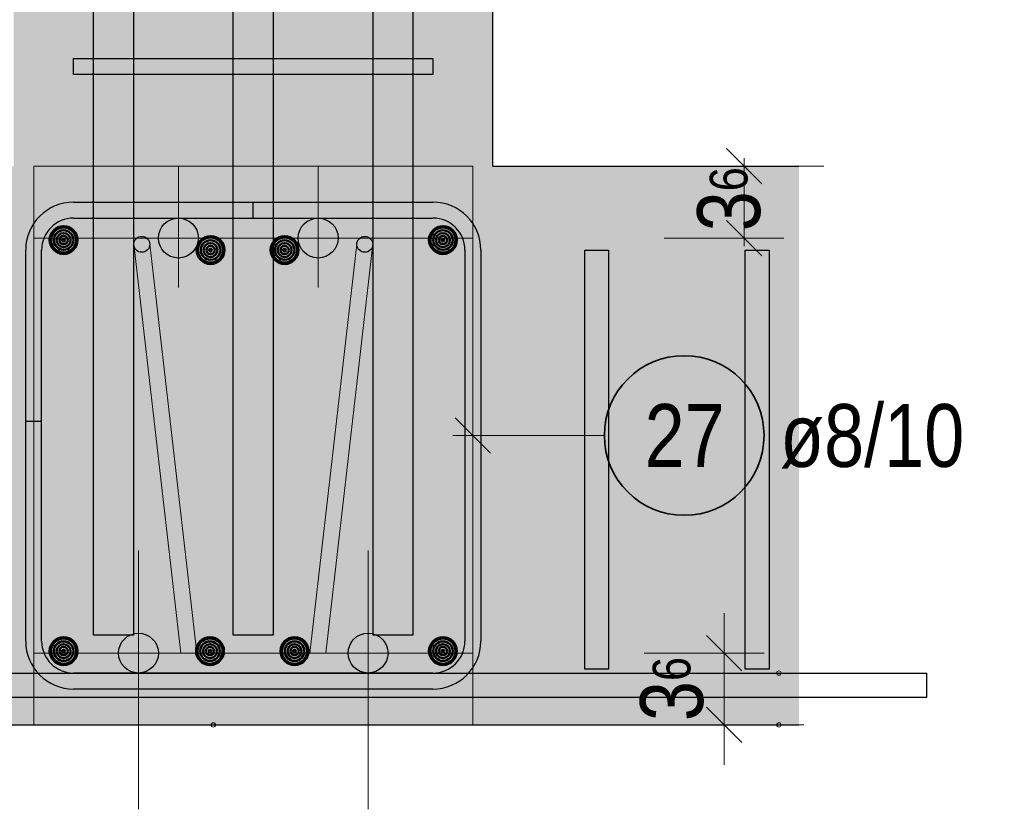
# Model space of a CAD drawing. Header units: millimetres. Extents: x -4 to 113, y -17 to 52.
# Tile 53 of 91: x 69.78 to 72.25, y 5.74 to 7.72. Entities that reach past the tile are written whole.
import ezdxf

# ---------------------------------------------------------------- set-up
doc = ezdxf.new("R2010")
doc.units = ezdxf.units.MM
doc.linetypes.add('HIDDEN', pattern=[0.375, 0.25, -0.125])
doc.layers.add('Schraffuren', color=7, linetype='Continuous', lineweight=20)
doc.styles.add('Arial Narrow', font='ARIALN.TTF')
doc.dimstyles.new('Arch_Strakon_dimstyle', dxfattribs={"dimtxt": 17.5, "dimasz": 1, "dimexe": 1.25, "dimexo": 0.0625, "dimgap": 1, "dimtad": 0, "dimdec": 5, "dimzin": 12, "dimdsep": 46, "dimtxsty": 'Arial Narrow', "dimblk": 'Arrowhead_Tick', "dimsah": 1, "dimcen": 0, "dimse1": 1, "dimse2": 1, "dimclrd": 6, "dimclrt": 2, "dimazin": 0, "dimtfac": 1, "dimtdec": 4, "dimtmove": 0, "dimatfit": 3, "dimldrblk": 'NONE', "dimfxl": 1, "dimtvp": 1, "dimtolj": 1, "dimtzin": 0, "dimlwd": 13, "dimarcsym": 2})

# ---------------------------------------------------------------- blocks, each defined once
blk = doc.blocks.new('Arrowhead_Tick')
at = {"color": 0, "linetype": 'Continuous', "lineweight": -2, "ltscale": 0.5}
for p, q in [((0, 20), (0, -10)), ((-1, 0), (0, 0)), ((10, 0), (0, 0))]:
    blk.add_line(p, q, dxfattribs=at)
at = {"color": 2, "linetype": 'Continuous', "lineweight": 35, "ltscale": 0.5}
blk.add_line((4.42, 4.42), (-4.42, -4.42), dxfattribs=at)
blk = doc.blocks.new('*D56')
at = {"color": 6, "linetype": 'Continuous', "lineweight": 13}
for p, q in [((71.5988, 7.3603), (71.5988, 7.3703)), ((71.5988, 7.1703), (71.5988, 7.3503)), ((71.5988, 7.1603), (71.5988, 7.1503))]:
    blk.add_line(p, q, dxfattribs=at)
at = {"layer": 'Defpoints', "color": 0}
for p in [(69.7696, 7.3503), (71.5988, 7.3503), (70.1821, 7.1703)]:
    blk.add_point(p, dxfattribs=at)
at = {"color": 6, "lineweight": 13, "xscale": 0.01, "yscale": 0.01, "zscale": 0.01}
for p, rotation in [((71.5988, 7.3503), 270), ((71.5988, 7.1703), 90)]:
    blk.add_blockref('Arrowhead_Tick', p, dxfattribs=dict(at, rotation=rotation))
at = {"color": 2, "lineweight": 0, "insert": (71.5613, 7.2676), "char_height": 0.1575, "attachment_point": 5, "rotation": 90, "style": 'Arial Narrow'}
blk.add_mtext('\\A1;3{\\A1;\\H.6x;\\S6;}', dxfattribs=at)
blk = doc.blocks.new('_None')
blk = doc.blocks.new('*D57')
at = {"color": 6, "linetype": 'Continuous', "lineweight": 13}
blk.add_line((71.5488, 5.9603), (71.5488, 6.1203), dxfattribs=at)
at = {"layer": 'Defpoints', "color": 0}
for p in [(70.7071, 6.1303), (71.5488, 6.1303), (71.7361, 5.9503)]:
    blk.add_point(p, dxfattribs=at)
at = {"color": 6, "lineweight": 13, "xscale": 0.01, "yscale": 0.01, "zscale": 0.01}
for p, rotation in [((71.5488, 6.1303), 90), ((71.5488, 5.9503), 270)]:
    blk.add_blockref('Arrowhead_Tick', p, dxfattribs=dict(at, rotation=rotation))
at = {"color": 2, "lineweight": 0, "insert": (71.4184, 6.0403), "char_height": 0.1575, "attachment_point": 5, "rotation": 90, "style": 'Arial Narrow'}
blk.add_mtext('\\A1;3{\\A1;\\H.6x;\\S6;}', dxfattribs=at)

msp = doc.modelspace()

# ---------------------------------------------------------------- hatches: boundary and pattern name
at = {"layer": 'Schraffuren', "lineweight": 13, "true_color": 0xd7ffd7}
msp.add_hatch(color=254, dxfattribs=at).paths.add_polyline_path([(67.655441, 5.950338), (71.73605, 5.950338), (71.73605, 7.350338), (70.969641, 7.350338), (70.969641, 12.081592), (69.769641, 12.081592), (69.769641, 7.350338), (67.655441, 7.350338)])
at = {"layer": 'Schraffuren', "lineweight": 13, "true_color": 0xcccccc}
h = msp.add_hatch(color=254, dxfattribs=at)
h.paths.add_polyline_path([(70.707141, 6.130338), (70.707117, 6.131909), (70.707043, 6.133478), (70.70692, 6.135044), (70.706747, 6.136605), (70.706526, 6.13816), (70.706256, 6.139707), (70.705937, 6.141245), (70.705571, 6.142773), (70.705156, 6.144288), (70.704694, 6.145789), (70.704186, 6.147275), (70.70363, 6.148744), (70.703029, 6.150196), (70.702383, 6.151627), (70.701692, 6.153038), (70.700957, 6.154426), (70.700179, 6.15579), (70.699358, 6.15713), (70.698495, 6.158442), (70.697592, 6.159728), (70.696649, 6.160984), (70.695667, 6.162209), (70.694647, 6.163404), (70.69359, 6.164566), (70.692497, 6.165694), (70.691369, 6.166787), (70.690207, 6.167844), (70.689013, 6.168864), (70.687787, 6.169846), (70.686531, 6.170789), (70.685246, 6.171692), (70.683933, 6.172555), (70.682594, 6.173375), (70.681229, 6.174154), (70.679841, 6.174889), (70.67843, 6.17558), (70.676999, 6.176226), (70.675548, 6.176827), (70.674078, 6.177382), (70.672592, 6.177891), (70.671091, 6.178353), (70.669576, 6.178767), (70.668049, 6.179134), (70.666511, 6.179453), (70.664963, 6.179723), (70.663408, 6.179944), (70.661847, 6.180116), (70.660281, 6.18024), (70.658712, 6.180314), (70.657141, 6.180338), (70.655571, 6.180314), (70.654002, 6.18024), (70.652436, 6.180116), (70.650875, 6.179944), (70.64932, 6.179723), (70.647772, 6.179453), (70.646234, 6.179134), (70.644707, 6.178767), (70.643192, 6.178353), (70.641691, 6.177891), (70.640205, 6.177382), (70.638735, 6.176827), (70.637284, 6.176226), (70.635853, 6.17558), (70.634442, 6.174889), (70.633054, 6.174154), (70.631689, 6.173375), (70.63035, 6.172555), (70.629037, 6.171692), (70.627752, 6.170789), (70.626496, 6.169846), (70.62527, 6.168864), (70.624076, 6.167844), (70.622914, 6.166787), (70.621786, 6.165694), (70.620693, 6.164566), (70.619636, 6.163404), (70.618616, 6.162209), (70.617634, 6.160984), (70.616691, 6.159728), (70.615787, 6.158442), (70.614925, 6.15713), (70.614104, 6.15579), (70.613326, 6.154426), (70.612591, 6.153038), (70.6119, 6.151627), (70.611254, 6.150196), (70.610653, 6.148744), (70.610097, 6.147275), (70.609589, 6.145789), (70.609127, 6.144288), (70.608712, 6.142773), (70.608346, 6.141245), (70.608027, 6.139707), (70.607757, 6.13816), (70.607536, 6.136605), (70.607363, 6.135044), (70.60724, 6.133478), (70.607166, 6.131909), (70.607141, 6.130338), (70.607166, 6.128768), (70.60724, 6.127199), (70.607363, 6.125633), (70.607536, 6.124072), (70.607757, 6.122517), (70.608027, 6.120969), (70.608346, 6.119431), (70.608712, 6.117904), (70.609127, 6.116389), (70.609589, 6.114887), (70.610097, 6.113401), (70.610653, 6.111932), (70.611254, 6.110481), (70.6119, 6.109049), (70.612591, 6.107639), (70.613326, 6.106251), (70.614104, 6.104886), (70.614925, 6.103547), (70.615787, 6.102234), (70.616691, 6.100949), (70.617634, 6.099693), (70.618616, 6.098467), (70.619636, 6.097273), (70.620693, 6.096111), (70.621786, 6.094983), (70.622914, 6.09389), (70.624076, 6.092833), (70.62527, 6.091813), (70.626496, 6.090831), (70.627752, 6.089887), (70.629037, 6.088984), (70.63035, 6.088122), (70.631689, 6.087301), (70.633054, 6.086523), (70.634442, 6.085788), (70.635853, 6.085097), (70.637284, 6.084451), (70.638735, 6.083849), (70.640205, 6.083294), (70.641691, 6.082785), (70.643192, 6.082324), (70.644707, 6.081909), (70.646234, 6.081542), (70.647772, 6.081224), (70.64932, 6.080954), (70.650875, 6.080733), (70.652436, 6.08056), (70.654002, 6.080437), (70.655571, 6.080363), (70.657141, 6.080338), (70.658712, 6.080363), (70.660281, 6.080437), (70.661847, 6.08056), (70.663408, 6.080733), (70.664963, 6.080954), (70.666511, 6.081224), (70.668049, 6.081542), (70.669576, 6.081909), (70.671091, 6.082324), (70.672592, 6.082785), (70.674078, 6.083294), (70.675548, 6.083849), (70.676999, 6.084451), (70.67843, 6.085097), (70.679841, 6.085788), (70.681229, 6.086523), (70.682594, 6.087301), (70.683933, 6.088122), (70.685246, 6.088984), (70.686531, 6.089887), (70.687787, 6.090831), (70.689013, 6.091813), (70.690207, 6.092833), (70.691369, 6.09389), (70.692497, 6.094983), (70.69359, 6.096111), (70.694647, 6.097273), (70.695667, 6.098467), (70.696649, 6.099693), (70.697592, 6.100949), (70.698495, 6.102234), (70.699358, 6.103547), (70.700179, 6.104886), (70.700957, 6.106251), (70.701692, 6.107639), (70.702383, 6.109049), (70.703029, 6.110481), (70.70363, 6.111932), (70.704186, 6.113401), (70.704694, 6.114887), (70.705156, 6.116389), (70.705571, 6.117904), (70.705937, 6.119431), (70.706256, 6.120969), (70.706526, 6.122517), (70.706747, 6.124072), (70.70692, 6.125633), (70.707043, 6.127199), (70.707117, 6.128768)])
h.paths.add_polyline_path([(70.232141, 7.170338), (70.232117, 7.171909), (70.232043, 7.173478), (70.23192, 7.175044), (70.231747, 7.176605), (70.231526, 7.17816), (70.231256, 7.179707), (70.230937, 7.181245), (70.230571, 7.182773), (70.230156, 7.184288), (70.229694, 7.185789), (70.229186, 7.187275), (70.22863, 7.188744), (70.228029, 7.190196), (70.227383, 7.191627), (70.226692, 7.193038), (70.225957, 7.194426), (70.225179, 7.19579), (70.224358, 7.19713), (70.223495, 7.198442), (70.222592, 7.199728), (70.221649, 7.200984), (70.220667, 7.202209), (70.219647, 7.203404), (70.21859, 7.204566), (70.217497, 7.205694), (70.216369, 7.206787), (70.215207, 7.207844), (70.214013, 7.208864), (70.212787, 7.209846), (70.211531, 7.210789), (70.210246, 7.211692), (70.208933, 7.212555), (70.207594, 7.213375), (70.206229, 7.214154), (70.204841, 7.214889), (70.20343, 7.21558), (70.201999, 7.216226), (70.200548, 7.216827), (70.199078, 7.217382), (70.197592, 7.217891), (70.196091, 7.218353), (70.194576, 7.218767), (70.193049, 7.219134), (70.191511, 7.219453), (70.189963, 7.219723), (70.188408, 7.219944), (70.186847, 7.220116), (70.185281, 7.22024), (70.183712, 7.220314), (70.182141, 7.220338), (70.180571, 7.220314), (70.179002, 7.22024), (70.177436, 7.220116), (70.175875, 7.219944), (70.17432, 7.219723), (70.172772, 7.219453), (70.171234, 7.219134), (70.169707, 7.218767), (70.168192, 7.218353), (70.166691, 7.217891), (70.165205, 7.217382), (70.163735, 7.216827), (70.162284, 7.216226), (70.160852, 7.21558), (70.159442, 7.214889), (70.158054, 7.214154), (70.156689, 7.213375), (70.15535, 7.212555), (70.154037, 7.211692), (70.152752, 7.210789), (70.151496, 7.209846), (70.15027, 7.208864), (70.149076, 7.207844), (70.147914, 7.206787), (70.146786, 7.205694), (70.145693, 7.204566), (70.144636, 7.203404), (70.143616, 7.202209), (70.142634, 7.200984), (70.141691, 7.199728), (70.140787, 7.198442), (70.139925, 7.19713), (70.139104, 7.19579), (70.138326, 7.194426), (70.137591, 7.193038), (70.1369, 7.191627), (70.136254, 7.190196), (70.135653, 7.188744), (70.135097, 7.187275), (70.134589, 7.185789), (70.134127, 7.184288), (70.133712, 7.182773), (70.133346, 7.181245), (70.133027, 7.179707), (70.132757, 7.17816), (70.132536, 7.176605), (70.132363, 7.175044), (70.13224, 7.173478), (70.132166, 7.171909), (70.132141, 7.170338), (70.132166, 7.168768), (70.13224, 7.167199), (70.132363, 7.165633), (70.132536, 7.164072), (70.132757, 7.162517), (70.133027, 7.160969), (70.133346, 7.159431), (70.133712, 7.157904), (70.134127, 7.156389), (70.134589, 7.154887), (70.135097, 7.153401), (70.135653, 7.151932), (70.136254, 7.150481), (70.1369, 7.149049), (70.137591, 7.147639), (70.138326, 7.146251), (70.139104, 7.144886), (70.139925, 7.143547), (70.140787, 7.142234), (70.141691, 7.140949), (70.142634, 7.139693), (70.143616, 7.138467), (70.144636, 7.137273), (70.145693, 7.136111), (70.146786, 7.134983), (70.147914, 7.13389), (70.149076, 7.132833), (70.15027, 7.131813), (70.151496, 7.130831), (70.152752, 7.129887), (70.154037, 7.128984), (70.15535, 7.128122), (70.156689, 7.127301), (70.158054, 7.126523), (70.159442, 7.125788), (70.160852, 7.125097), (70.162284, 7.124451), (70.163735, 7.123849), (70.165205, 7.123294), (70.166691, 7.122785), (70.168192, 7.122324), (70.169707, 7.121909), (70.171234, 7.121542), (70.172772, 7.121224), (70.17432, 7.120954), (70.175875, 7.120733), (70.177436, 7.12056), (70.179002, 7.120437), (70.180571, 7.120363), (70.182141, 7.120338), (70.183712, 7.120363), (70.185281, 7.120437), (70.186847, 7.12056), (70.188408, 7.120733), (70.189963, 7.120954), (70.191511, 7.121224), (70.193049, 7.121542), (70.194576, 7.121909), (70.196091, 7.122324), (70.197592, 7.122785), (70.199078, 7.123294), (70.200548, 7.123849), (70.201999, 7.124451), (70.20343, 7.125097), (70.204841, 7.125788), (70.206229, 7.126523), (70.207594, 7.127301), (70.208933, 7.128122), (70.210246, 7.128984), (70.211531, 7.129887), (70.212787, 7.130831), (70.214013, 7.131813), (70.215207, 7.132833), (70.216369, 7.13389), (70.217497, 7.134983), (70.21859, 7.136111), (70.219647, 7.137273), (70.220667, 7.138467), (70.221649, 7.139693), (70.222592, 7.140949), (70.223495, 7.142234), (70.224358, 7.143547), (70.225179, 7.144886), (70.225957, 7.146251), (70.226692, 7.147639), (70.227383, 7.149049), (70.228029, 7.150481), (70.22863, 7.151932), (70.229186, 7.153401), (70.229694, 7.154887), (70.230156, 7.156389), (70.230571, 7.157904), (70.230937, 7.159431), (70.231256, 7.160969), (70.231526, 7.162517), (70.231747, 7.164072), (70.23192, 7.165633), (70.232043, 7.167199), (70.232117, 7.168768)])
h.paths.add_polyline_path([(70.582141, 7.170338), (70.582117, 7.171909), (70.582043, 7.173478), (70.58192, 7.175044), (70.581747, 7.176605), (70.581526, 7.17816), (70.581256, 7.179707), (70.580937, 7.181245), (70.580571, 7.182773), (70.580156, 7.184288), (70.579694, 7.185789), (70.579186, 7.187275), (70.57863, 7.188744), (70.578029, 7.190196), (70.577383, 7.191627), (70.576692, 7.193038), (70.575957, 7.194426), (70.575179, 7.19579), (70.574358, 7.19713), (70.573495, 7.198442), (70.572592, 7.199728), (70.571649, 7.200984), (70.570667, 7.202209), (70.569647, 7.203404), (70.56859, 7.204566), (70.567497, 7.205694), (70.566369, 7.206787), (70.565207, 7.207844), (70.564013, 7.208864), (70.562787, 7.209846), (70.561531, 7.210789), (70.560246, 7.211692), (70.558933, 7.212555), (70.557594, 7.213375), (70.556229, 7.214154), (70.554841, 7.214889), (70.55343, 7.21558), (70.551999, 7.216226), (70.550548, 7.216827), (70.549078, 7.217382), (70.547592, 7.217891), (70.546091, 7.218353), (70.544576, 7.218767), (70.543049, 7.219134), (70.541511, 7.219453), (70.539963, 7.219723), (70.538408, 7.219944), (70.536847, 7.220116), (70.535281, 7.22024), (70.533712, 7.220314), (70.532141, 7.220338), (70.530571, 7.220314), (70.529002, 7.22024), (70.527436, 7.220116), (70.525875, 7.219944), (70.52432, 7.219723), (70.522772, 7.219453), (70.521234, 7.219134), (70.519707, 7.218767), (70.518192, 7.218353), (70.516691, 7.217891), (70.515205, 7.217382), (70.513735, 7.216827), (70.512284, 7.216226), (70.510852, 7.21558), (70.509442, 7.214889), (70.508054, 7.214154), (70.506689, 7.213375), (70.50535, 7.212555), (70.504037, 7.211692), (70.502752, 7.210789), (70.501496, 7.209846), (70.50027, 7.208864), (70.499076, 7.207844), (70.497914, 7.206787), (70.496786, 7.205694), (70.495693, 7.204566), (70.494636, 7.203404), (70.493616, 7.202209), (70.492634, 7.200984), (70.491691, 7.199728), (70.490787, 7.198442), (70.489925, 7.19713), (70.489104, 7.19579), (70.488326, 7.194426), (70.487591, 7.193038), (70.4869, 7.191627), (70.486254, 7.190196), (70.485653, 7.188744), (70.485097, 7.187275), (70.484589, 7.185789), (70.484127, 7.184288), (70.483712, 7.182773), (70.483346, 7.181245), (70.483027, 7.179707), (70.482757, 7.17816), (70.482536, 7.176605), (70.482363, 7.175044), (70.48224, 7.173478), (70.482166, 7.171909), (70.482141, 7.170338), (70.482166, 7.168768), (70.48224, 7.167199), (70.482363, 7.165633), (70.482536, 7.164072), (70.482757, 7.162517), (70.483027, 7.160969), (70.483346, 7.159431), (70.483712, 7.157904), (70.484127, 7.156389), (70.484589, 7.154887), (70.485097, 7.153401), (70.485653, 7.151932), (70.486254, 7.150481), (70.4869, 7.149049), (70.487591, 7.147639), (70.488326, 7.146251), (70.489104, 7.144886), (70.489925, 7.143547), (70.490787, 7.142234), (70.491691, 7.140949), (70.492634, 7.139693), (70.493616, 7.138467), (70.494636, 7.137273), (70.495693, 7.136111), (70.496786, 7.134983), (70.497914, 7.13389), (70.499076, 7.132833), (70.50027, 7.131813), (70.501496, 7.130831), (70.502752, 7.129887), (70.504037, 7.128984), (70.50535, 7.128122), (70.506689, 7.127301), (70.508054, 7.126523), (70.509442, 7.125788), (70.510852, 7.125097), (70.512284, 7.124451), (70.513735, 7.123849), (70.515205, 7.123294), (70.516691, 7.122785), (70.518192, 7.122324), (70.519707, 7.121909), (70.521234, 7.121542), (70.522772, 7.121224), (70.52432, 7.120954), (70.525875, 7.120733), (70.527436, 7.12056), (70.529002, 7.120437), (70.530571, 7.120363), (70.532141, 7.120338), (70.533712, 7.120363), (70.535281, 7.120437), (70.536847, 7.12056), (70.538408, 7.120733), (70.539963, 7.120954), (70.541511, 7.121224), (70.543049, 7.121542), (70.544576, 7.121909), (70.546091, 7.122324), (70.547592, 7.122785), (70.549078, 7.123294), (70.550548, 7.123849), (70.551999, 7.124451), (70.55343, 7.125097), (70.554841, 7.125788), (70.556229, 7.126523), (70.557594, 7.127301), (70.558933, 7.128122), (70.560246, 7.128984), (70.561531, 7.129887), (70.562787, 7.130831), (70.564013, 7.131813), (70.565207, 7.132833), (70.566369, 7.13389), (70.567497, 7.134983), (70.56859, 7.136111), (70.569647, 7.137273), (70.570667, 7.138467), (70.571649, 7.139693), (70.572592, 7.140949), (70.573495, 7.142234), (70.574358, 7.143547), (70.575179, 7.144886), (70.575957, 7.146251), (70.576692, 7.147639), (70.577383, 7.149049), (70.578029, 7.150481), (70.57863, 7.151932), (70.579186, 7.153401), (70.579694, 7.154887), (70.580156, 7.156389), (70.580571, 7.157904), (70.580937, 7.159431), (70.581256, 7.160969), (70.581526, 7.162517), (70.581747, 7.164072), (70.58192, 7.165633), (70.582043, 7.167199), (70.582117, 7.168768)])
h.paths.add_polyline_path([(70.132141, 6.130338), (70.132117, 6.131909), (70.132043, 6.133478), (70.13192, 6.135044), (70.131747, 6.136605), (70.131526, 6.13816), (70.131256, 6.139707), (70.130937, 6.141245), (70.130571, 6.142773), (70.130156, 6.144288), (70.129694, 6.145789), (70.129186, 6.147275), (70.12863, 6.148744), (70.128029, 6.150196), (70.127383, 6.151627), (70.126692, 6.153038), (70.125957, 6.154426), (70.125179, 6.15579), (70.124358, 6.15713), (70.123495, 6.158442), (70.122592, 6.159728), (70.121649, 6.160984), (70.120667, 6.162209), (70.119647, 6.163404), (70.11859, 6.164566), (70.117497, 6.165694), (70.116369, 6.166787), (70.115207, 6.167844), (70.114013, 6.168864), (70.112787, 6.169846), (70.111531, 6.170789), (70.110246, 6.171692), (70.108933, 6.172555), (70.107594, 6.173375), (70.106229, 6.174154), (70.104841, 6.174889), (70.10343, 6.17558), (70.101999, 6.176226), (70.100548, 6.176827), (70.099078, 6.177382), (70.097592, 6.177891), (70.096091, 6.178353), (70.094576, 6.178767), (70.093049, 6.179134), (70.091511, 6.179453), (70.089963, 6.179723), (70.088408, 6.179944), (70.086847, 6.180116), (70.085281, 6.18024), (70.083712, 6.180314), (70.082141, 6.180338), (70.080571, 6.180314), (70.079002, 6.18024), (70.077436, 6.180116), (70.075875, 6.179944), (70.07432, 6.179723), (70.072772, 6.179453), (70.071234, 6.179134), (70.069707, 6.178767), (70.068192, 6.178353), (70.066691, 6.177891), (70.065205, 6.177382), (70.063735, 6.176827), (70.062284, 6.176226), (70.060853, 6.17558), (70.059442, 6.174889), (70.058054, 6.174154), (70.056689, 6.173375), (70.05535, 6.172555), (70.054037, 6.171692), (70.052752, 6.170789), (70.051496, 6.169846), (70.05027, 6.168864), (70.049076, 6.167844), (70.047914, 6.166787), (70.046786, 6.165694), (70.045693, 6.164566), (70.044636, 6.163404), (70.043616, 6.162209), (70.042634, 6.160984), (70.041691, 6.159728), (70.040787, 6.158442), (70.039925, 6.15713), (70.039104, 6.15579), (70.038326, 6.154426), (70.037591, 6.153038), (70.0369, 6.151627), (70.036254, 6.150196), (70.035653, 6.148744), (70.035097, 6.147275), (70.034589, 6.145789), (70.034127, 6.144288), (70.033712, 6.142773), (70.033346, 6.141245), (70.033027, 6.139707), (70.032757, 6.13816), (70.032536, 6.136605), (70.032363, 6.135044), (70.03224, 6.133478), (70.032166, 6.131909), (70.032141, 6.130338), (70.032166, 6.128768), (70.03224, 6.127199), (70.032363, 6.125633), (70.032536, 6.124072), (70.032757, 6.122517), (70.033027, 6.120969), (70.033346, 6.119431), (70.033712, 6.117904), (70.034127, 6.116389), (70.034589, 6.114887), (70.035097, 6.113401), (70.035653, 6.111932), (70.036254, 6.110481), (70.0369, 6.109049), (70.037591, 6.107639), (70.038326, 6.106251), (70.039104, 6.104886), (70.039925, 6.103547), (70.040787, 6.102234), (70.041691, 6.100949), (70.042634, 6.099693), (70.043616, 6.098467), (70.044636, 6.097273), (70.045693, 6.096111), (70.046786, 6.094983), (70.047914, 6.09389), (70.049076, 6.092833), (70.05027, 6.091813), (70.051496, 6.090831), (70.052752, 6.089887), (70.054037, 6.088984), (70.05535, 6.088122), (70.056689, 6.087301), (70.058054, 6.086523), (70.059442, 6.085788), (70.060853, 6.085097), (70.062284, 6.084451), (70.063735, 6.083849), (70.065205, 6.083294), (70.066691, 6.082785), (70.068192, 6.082324), (70.069707, 6.081909), (70.071234, 6.081542), (70.072772, 6.081224), (70.07432, 6.080954), (70.075875, 6.080733), (70.077436, 6.08056), (70.079002, 6.080437), (70.080571, 6.080363), (70.082141, 6.080338), (70.083712, 6.080363), (70.085281, 6.080437), (70.086847, 6.08056), (70.088408, 6.080733), (70.089963, 6.080954), (70.091511, 6.081224), (70.093049, 6.081542), (70.094576, 6.081909), (70.096091, 6.082324), (70.097592, 6.082785), (70.099078, 6.083294), (70.100548, 6.083849), (70.101999, 6.084451), (70.10343, 6.085097), (70.104841, 6.085788), (70.106229, 6.086523), (70.107594, 6.087301), (70.108933, 6.088122), (70.110246, 6.088984), (70.111531, 6.089887), (70.112787, 6.090831), (70.114013, 6.091813), (70.115207, 6.092833), (70.116369, 6.09389), (70.117497, 6.094983), (70.11859, 6.096111), (70.119647, 6.097273), (70.120667, 6.098467), (70.121649, 6.099693), (70.122592, 6.100949), (70.123495, 6.102234), (70.124358, 6.103547), (70.125179, 6.104886), (70.125957, 6.106251), (70.126692, 6.107639), (70.127383, 6.109049), (70.128029, 6.110481), (70.12863, 6.111932), (70.129186, 6.113401), (70.129694, 6.114887), (70.130156, 6.116389), (70.130571, 6.117904), (70.130937, 6.119431), (70.131256, 6.120969), (70.131526, 6.122517), (70.131747, 6.124072), (70.13192, 6.125633), (70.132043, 6.127199), (70.132117, 6.128768)])
h = msp.add_hatch(color=254, dxfattribs=at)
h.paths.add_polyline_path([(70.707141, 6.130338), (70.707117, 6.131909), (70.707043, 6.133478), (70.70692, 6.135044), (70.706747, 6.136605), (70.706526, 6.13816), (70.706256, 6.139707), (70.705937, 6.141245), (70.705571, 6.142773), (70.705156, 6.144288), (70.704694, 6.145789), (70.704186, 6.147275), (70.70363, 6.148744), (70.703029, 6.150196), (70.702383, 6.151627), (70.701692, 6.153038), (70.700957, 6.154426), (70.700179, 6.15579), (70.699358, 6.15713), (70.698495, 6.158442), (70.697592, 6.159728), (70.696649, 6.160984), (70.695667, 6.162209), (70.694647, 6.163404), (70.69359, 6.164566), (70.692497, 6.165694), (70.691369, 6.166787), (70.690207, 6.167844), (70.689013, 6.168864), (70.687787, 6.169846), (70.686531, 6.170789), (70.685246, 6.171692), (70.683933, 6.172555), (70.682594, 6.173375), (70.681229, 6.174154), (70.679841, 6.174889), (70.67843, 6.17558), (70.676999, 6.176226), (70.675548, 6.176827), (70.674078, 6.177382), (70.672592, 6.177891), (70.671091, 6.178353), (70.669576, 6.178767), (70.668049, 6.179134), (70.666511, 6.179453), (70.664963, 6.179723), (70.663408, 6.179944), (70.661847, 6.180116), (70.660281, 6.18024), (70.658712, 6.180314), (70.657141, 6.180338), (70.655571, 6.180314), (70.654002, 6.18024), (70.652436, 6.180116), (70.650875, 6.179944), (70.64932, 6.179723), (70.647772, 6.179453), (70.646234, 6.179134), (70.644707, 6.178767), (70.643192, 6.178353), (70.641691, 6.177891), (70.640205, 6.177382), (70.638735, 6.176827), (70.637284, 6.176226), (70.635853, 6.17558), (70.634442, 6.174889), (70.633054, 6.174154), (70.631689, 6.173375), (70.63035, 6.172555), (70.629037, 6.171692), (70.627752, 6.170789), (70.626496, 6.169846), (70.62527, 6.168864), (70.624076, 6.167844), (70.622914, 6.166787), (70.621786, 6.165694), (70.620693, 6.164566), (70.619636, 6.163404), (70.618616, 6.162209), (70.617634, 6.160984), (70.616691, 6.159728), (70.615787, 6.158442), (70.614925, 6.15713), (70.614104, 6.15579), (70.613326, 6.154426), (70.612591, 6.153038), (70.6119, 6.151627), (70.611254, 6.150196), (70.610653, 6.148744), (70.610097, 6.147275), (70.609589, 6.145789), (70.609127, 6.144288), (70.608712, 6.142773), (70.608346, 6.141245), (70.608027, 6.139707), (70.607757, 6.13816), (70.607536, 6.136605), (70.607363, 6.135044), (70.60724, 6.133478), (70.607166, 6.131909), (70.607141, 6.130338), (70.607166, 6.128768), (70.60724, 6.127199), (70.607363, 6.125633), (70.607536, 6.124072), (70.607757, 6.122517), (70.608027, 6.120969), (70.608346, 6.119431), (70.608712, 6.117904), (70.609127, 6.116389), (70.609589, 6.114887), (70.610097, 6.113401), (70.610653, 6.111932), (70.611254, 6.110481), (70.6119, 6.109049), (70.612591, 6.107639), (70.613326, 6.106251), (70.614104, 6.104886), (70.614925, 6.103547), (70.615787, 6.102234), (70.616691, 6.100949), (70.617634, 6.099693), (70.618616, 6.098467), (70.619636, 6.097273), (70.620693, 6.096111), (70.621786, 6.094983), (70.622914, 6.09389), (70.624076, 6.092833), (70.62527, 6.091813), (70.626496, 6.090831), (70.627752, 6.089887), (70.629037, 6.088984), (70.63035, 6.088122), (70.631689, 6.087301), (70.633054, 6.086523), (70.634442, 6.085788), (70.635853, 6.085097), (70.637284, 6.084451), (70.638735, 6.083849), (70.640205, 6.083294), (70.641691, 6.082785), (70.643192, 6.082324), (70.644707, 6.081909), (70.646234, 6.081542), (70.647772, 6.081224), (70.64932, 6.080954), (70.650875, 6.080733), (70.652436, 6.08056), (70.654002, 6.080437), (70.655571, 6.080363), (70.657141, 6.080338), (70.658712, 6.080363), (70.660281, 6.080437), (70.661847, 6.08056), (70.663408, 6.080733), (70.664963, 6.080954), (70.666511, 6.081224), (70.668049, 6.081542), (70.669576, 6.081909), (70.671091, 6.082324), (70.672592, 6.082785), (70.674078, 6.083294), (70.675548, 6.083849), (70.676999, 6.084451), (70.67843, 6.085097), (70.679841, 6.085788), (70.681229, 6.086523), (70.682594, 6.087301), (70.683933, 6.088122), (70.685246, 6.088984), (70.686531, 6.089887), (70.687787, 6.090831), (70.689013, 6.091813), (70.690207, 6.092833), (70.691369, 6.09389), (70.692497, 6.094983), (70.69359, 6.096111), (70.694647, 6.097273), (70.695667, 6.098467), (70.696649, 6.099693), (70.697592, 6.100949), (70.698495, 6.102234), (70.699358, 6.103547), (70.700179, 6.104886), (70.700957, 6.106251), (70.701692, 6.107639), (70.702383, 6.109049), (70.703029, 6.110481), (70.70363, 6.111932), (70.704186, 6.113401), (70.704694, 6.114887), (70.705156, 6.116389), (70.705571, 6.117904), (70.705937, 6.119431), (70.706256, 6.120969), (70.706526, 6.122517), (70.706747, 6.124072), (70.70692, 6.125633), (70.707043, 6.127199), (70.707117, 6.128768)])
h.paths.add_polyline_path([(70.232141, 7.170338), (70.232117, 7.171909), (70.232043, 7.173478), (70.23192, 7.175044), (70.231747, 7.176605), (70.231526, 7.17816), (70.231256, 7.179707), (70.230937, 7.181245), (70.230571, 7.182773), (70.230156, 7.184288), (70.229694, 7.185789), (70.229186, 7.187275), (70.22863, 7.188744), (70.228029, 7.190196), (70.227383, 7.191627), (70.226692, 7.193038), (70.225957, 7.194426), (70.225179, 7.19579), (70.224358, 7.19713), (70.223495, 7.198442), (70.222592, 7.199728), (70.221649, 7.200984), (70.220667, 7.202209), (70.219647, 7.203404), (70.21859, 7.204566), (70.217497, 7.205694), (70.216369, 7.206787), (70.215207, 7.207844), (70.214013, 7.208864), (70.212787, 7.209846), (70.211531, 7.210789), (70.210246, 7.211692), (70.208933, 7.212555), (70.207594, 7.213375), (70.206229, 7.214154), (70.204841, 7.214889), (70.20343, 7.21558), (70.201999, 7.216226), (70.200548, 7.216827), (70.199078, 7.217382), (70.197592, 7.217891), (70.196091, 7.218353), (70.194576, 7.218767), (70.193049, 7.219134), (70.191511, 7.219453), (70.189963, 7.219723), (70.188408, 7.219944), (70.186847, 7.220116), (70.185281, 7.22024), (70.183712, 7.220314), (70.182141, 7.220338), (70.180571, 7.220314), (70.179002, 7.22024), (70.177436, 7.220116), (70.175875, 7.219944), (70.17432, 7.219723), (70.172772, 7.219453), (70.171234, 7.219134), (70.169707, 7.218767), (70.168192, 7.218353), (70.166691, 7.217891), (70.165205, 7.217382), (70.163735, 7.216827), (70.162284, 7.216226), (70.160852, 7.21558), (70.159442, 7.214889), (70.158054, 7.214154), (70.156689, 7.213375), (70.15535, 7.212555), (70.154037, 7.211692), (70.152752, 7.210789), (70.151496, 7.209846), (70.15027, 7.208864), (70.149076, 7.207844), (70.147914, 7.206787), (70.146786, 7.205694), (70.145693, 7.204566), (70.144636, 7.203404), (70.143616, 7.202209), (70.142634, 7.200984), (70.141691, 7.199728), (70.140787, 7.198442), (70.139925, 7.19713), (70.139104, 7.19579), (70.138326, 7.194426), (70.137591, 7.193038), (70.1369, 7.191627), (70.136254, 7.190196), (70.135653, 7.188744), (70.135097, 7.187275), (70.134589, 7.185789), (70.134127, 7.184288), (70.133712, 7.182773), (70.133346, 7.181245), (70.133027, 7.179707), (70.132757, 7.17816), (70.132536, 7.176605), (70.132363, 7.175044), (70.13224, 7.173478), (70.132166, 7.171909), (70.132141, 7.170338), (70.132166, 7.168768), (70.13224, 7.167199), (70.132363, 7.165633), (70.132536, 7.164072), (70.132757, 7.162517), (70.133027, 7.160969), (70.133346, 7.159431), (70.133712, 7.157904), (70.134127, 7.156389), (70.134589, 7.154887), (70.135097, 7.153401), (70.135653, 7.151932), (70.136254, 7.150481), (70.1369, 7.149049), (70.137591, 7.147639), (70.138326, 7.146251), (70.139104, 7.144886), (70.139925, 7.143547), (70.140787, 7.142234), (70.141691, 7.140949), (70.142634, 7.139693), (70.143616, 7.138467), (70.144636, 7.137273), (70.145693, 7.136111), (70.146786, 7.134983), (70.147914, 7.13389), (70.149076, 7.132833), (70.15027, 7.131813), (70.151496, 7.130831), (70.152752, 7.129887), (70.154037, 7.128984), (70.15535, 7.128122), (70.156689, 7.127301), (70.158054, 7.126523), (70.159442, 7.125788), (70.160852, 7.125097), (70.162284, 7.124451), (70.163735, 7.123849), (70.165205, 7.123294), (70.166691, 7.122785), (70.168192, 7.122324), (70.169707, 7.121909), (70.171234, 7.121542), (70.172772, 7.121224), (70.17432, 7.120954), (70.175875, 7.120733), (70.177436, 7.12056), (70.179002, 7.120437), (70.180571, 7.120363), (70.182141, 7.120338), (70.183712, 7.120363), (70.185281, 7.120437), (70.186847, 7.12056), (70.188408, 7.120733), (70.189963, 7.120954), (70.191511, 7.121224), (70.193049, 7.121542), (70.194576, 7.121909), (70.196091, 7.122324), (70.197592, 7.122785), (70.199078, 7.123294), (70.200548, 7.123849), (70.201999, 7.124451), (70.20343, 7.125097), (70.204841, 7.125788), (70.206229, 7.126523), (70.207594, 7.127301), (70.208933, 7.128122), (70.210246, 7.128984), (70.211531, 7.129887), (70.212787, 7.130831), (70.214013, 7.131813), (70.215207, 7.132833), (70.216369, 7.13389), (70.217497, 7.134983), (70.21859, 7.136111), (70.219647, 7.137273), (70.220667, 7.138467), (70.221649, 7.139693), (70.222592, 7.140949), (70.223495, 7.142234), (70.224358, 7.143547), (70.225179, 7.144886), (70.225957, 7.146251), (70.226692, 7.147639), (70.227383, 7.149049), (70.228029, 7.150481), (70.22863, 7.151932), (70.229186, 7.153401), (70.229694, 7.154887), (70.230156, 7.156389), (70.230571, 7.157904), (70.230937, 7.159431), (70.231256, 7.160969), (70.231526, 7.162517), (70.231747, 7.164072), (70.23192, 7.165633), (70.232043, 7.167199), (70.232117, 7.168768)])
h.paths.add_polyline_path([(70.582141, 7.170338), (70.582117, 7.171909), (70.582043, 7.173478), (70.58192, 7.175044), (70.581747, 7.176605), (70.581526, 7.17816), (70.581256, 7.179707), (70.580937, 7.181245), (70.580571, 7.182773), (70.580156, 7.184288), (70.579694, 7.185789), (70.579186, 7.187275), (70.57863, 7.188744), (70.578029, 7.190196), (70.577383, 7.191627), (70.576692, 7.193038), (70.575957, 7.194426), (70.575179, 7.19579), (70.574358, 7.19713), (70.573495, 7.198442), (70.572592, 7.199728), (70.571649, 7.200984), (70.570667, 7.202209), (70.569647, 7.203404), (70.56859, 7.204566), (70.567497, 7.205694), (70.566369, 7.206787), (70.565207, 7.207844), (70.564013, 7.208864), (70.562787, 7.209846), (70.561531, 7.210789), (70.560246, 7.211692), (70.558933, 7.212555), (70.557594, 7.213375), (70.556229, 7.214154), (70.554841, 7.214889), (70.55343, 7.21558), (70.551999, 7.216226), (70.550548, 7.216827), (70.549078, 7.217382), (70.547592, 7.217891), (70.546091, 7.218353), (70.544576, 7.218767), (70.543049, 7.219134), (70.541511, 7.219453), (70.539963, 7.219723), (70.538408, 7.219944), (70.536847, 7.220116), (70.535281, 7.22024), (70.533712, 7.220314), (70.532141, 7.220338), (70.530571, 7.220314), (70.529002, 7.22024), (70.527436, 7.220116), (70.525875, 7.219944), (70.52432, 7.219723), (70.522772, 7.219453), (70.521234, 7.219134), (70.519707, 7.218767), (70.518192, 7.218353), (70.516691, 7.217891), (70.515205, 7.217382), (70.513735, 7.216827), (70.512284, 7.216226), (70.510852, 7.21558), (70.509442, 7.214889), (70.508054, 7.214154), (70.506689, 7.213375), (70.50535, 7.212555), (70.504037, 7.211692), (70.502752, 7.210789), (70.501496, 7.209846), (70.50027, 7.208864), (70.499076, 7.207844), (70.497914, 7.206787), (70.496786, 7.205694), (70.495693, 7.204566), (70.494636, 7.203404), (70.493616, 7.202209), (70.492634, 7.200984), (70.491691, 7.199728), (70.490787, 7.198442), (70.489925, 7.19713), (70.489104, 7.19579), (70.488326, 7.194426), (70.487591, 7.193038), (70.4869, 7.191627), (70.486254, 7.190196), (70.485653, 7.188744), (70.485097, 7.187275), (70.484589, 7.185789), (70.484127, 7.184288), (70.483712, 7.182773), (70.483346, 7.181245), (70.483027, 7.179707), (70.482757, 7.17816), (70.482536, 7.176605), (70.482363, 7.175044), (70.48224, 7.173478), (70.482166, 7.171909), (70.482141, 7.170338), (70.482166, 7.168768), (70.48224, 7.167199), (70.482363, 7.165633), (70.482536, 7.164072), (70.482757, 7.162517), (70.483027, 7.160969), (70.483346, 7.159431), (70.483712, 7.157904), (70.484127, 7.156389), (70.484589, 7.154887), (70.485097, 7.153401), (70.485653, 7.151932), (70.486254, 7.150481), (70.4869, 7.149049), (70.487591, 7.147639), (70.488326, 7.146251), (70.489104, 7.144886), (70.489925, 7.143547), (70.490787, 7.142234), (70.491691, 7.140949), (70.492634, 7.139693), (70.493616, 7.138467), (70.494636, 7.137273), (70.495693, 7.136111), (70.496786, 7.134983), (70.497914, 7.13389), (70.499076, 7.132833), (70.50027, 7.131813), (70.501496, 7.130831), (70.502752, 7.129887), (70.504037, 7.128984), (70.50535, 7.128122), (70.506689, 7.127301), (70.508054, 7.126523), (70.509442, 7.125788), (70.510852, 7.125097), (70.512284, 7.124451), (70.513735, 7.123849), (70.515205, 7.123294), (70.516691, 7.122785), (70.518192, 7.122324), (70.519707, 7.121909), (70.521234, 7.121542), (70.522772, 7.121224), (70.52432, 7.120954), (70.525875, 7.120733), (70.527436, 7.12056), (70.529002, 7.120437), (70.530571, 7.120363), (70.532141, 7.120338), (70.533712, 7.120363), (70.535281, 7.120437), (70.536847, 7.12056), (70.538408, 7.120733), (70.539963, 7.120954), (70.541511, 7.121224), (70.543049, 7.121542), (70.544576, 7.121909), (70.546091, 7.122324), (70.547592, 7.122785), (70.549078, 7.123294), (70.550548, 7.123849), (70.551999, 7.124451), (70.55343, 7.125097), (70.554841, 7.125788), (70.556229, 7.126523), (70.557594, 7.127301), (70.558933, 7.128122), (70.560246, 7.128984), (70.561531, 7.129887), (70.562787, 7.130831), (70.564013, 7.131813), (70.565207, 7.132833), (70.566369, 7.13389), (70.567497, 7.134983), (70.56859, 7.136111), (70.569647, 7.137273), (70.570667, 7.138467), (70.571649, 7.139693), (70.572592, 7.140949), (70.573495, 7.142234), (70.574358, 7.143547), (70.575179, 7.144886), (70.575957, 7.146251), (70.576692, 7.147639), (70.577383, 7.149049), (70.578029, 7.150481), (70.57863, 7.151932), (70.579186, 7.153401), (70.579694, 7.154887), (70.580156, 7.156389), (70.580571, 7.157904), (70.580937, 7.159431), (70.581256, 7.160969), (70.581526, 7.162517), (70.581747, 7.164072), (70.58192, 7.165633), (70.582043, 7.167199), (70.582117, 7.168768)])
h.paths.add_polyline_path([(70.132141, 6.130338), (70.132117, 6.131909), (70.132043, 6.133478), (70.13192, 6.135044), (70.131747, 6.136605), (70.131526, 6.13816), (70.131256, 6.139707), (70.130937, 6.141245), (70.130571, 6.142773), (70.130156, 6.144288), (70.129694, 6.145789), (70.129186, 6.147275), (70.12863, 6.148744), (70.128029, 6.150196), (70.127383, 6.151627), (70.126692, 6.153038), (70.125957, 6.154426), (70.125179, 6.15579), (70.124358, 6.15713), (70.123495, 6.158442), (70.122592, 6.159728), (70.121649, 6.160984), (70.120667, 6.162209), (70.119647, 6.163404), (70.11859, 6.164566), (70.117497, 6.165694), (70.116369, 6.166787), (70.115207, 6.167844), (70.114013, 6.168864), (70.112787, 6.169846), (70.111531, 6.170789), (70.110246, 6.171692), (70.108933, 6.172555), (70.107594, 6.173375), (70.106229, 6.174154), (70.104841, 6.174889), (70.10343, 6.17558), (70.101999, 6.176226), (70.100548, 6.176827), (70.099078, 6.177382), (70.097592, 6.177891), (70.096091, 6.178353), (70.094576, 6.178767), (70.093049, 6.179134), (70.091511, 6.179453), (70.089963, 6.179723), (70.088408, 6.179944), (70.086847, 6.180116), (70.085281, 6.18024), (70.083712, 6.180314), (70.082141, 6.180338), (70.080571, 6.180314), (70.079002, 6.18024), (70.077436, 6.180116), (70.075875, 6.179944), (70.07432, 6.179723), (70.072772, 6.179453), (70.071234, 6.179134), (70.069707, 6.178767), (70.068192, 6.178353), (70.066691, 6.177891), (70.065205, 6.177382), (70.063735, 6.176827), (70.062284, 6.176226), (70.060853, 6.17558), (70.059442, 6.174889), (70.058054, 6.174154), (70.056689, 6.173375), (70.05535, 6.172555), (70.054037, 6.171692), (70.052752, 6.170789), (70.051496, 6.169846), (70.05027, 6.168864), (70.049076, 6.167844), (70.047914, 6.166787), (70.046786, 6.165694), (70.045693, 6.164566), (70.044636, 6.163404), (70.043616, 6.162209), (70.042634, 6.160984), (70.041691, 6.159728), (70.040787, 6.158442), (70.039925, 6.15713), (70.039104, 6.15579), (70.038326, 6.154426), (70.037591, 6.153038), (70.0369, 6.151627), (70.036254, 6.150196), (70.035653, 6.148744), (70.035097, 6.147275), (70.034589, 6.145789), (70.034127, 6.144288), (70.033712, 6.142773), (70.033346, 6.141245), (70.033027, 6.139707), (70.032757, 6.13816), (70.032536, 6.136605), (70.032363, 6.135044), (70.03224, 6.133478), (70.032166, 6.131909), (70.032141, 6.130338), (70.032166, 6.128768), (70.03224, 6.127199), (70.032363, 6.125633), (70.032536, 6.124072), (70.032757, 6.122517), (70.033027, 6.120969), (70.033346, 6.119431), (70.033712, 6.117904), (70.034127, 6.116389), (70.034589, 6.114887), (70.035097, 6.113401), (70.035653, 6.111932), (70.036254, 6.110481), (70.0369, 6.109049), (70.037591, 6.107639), (70.038326, 6.106251), (70.039104, 6.104886), (70.039925, 6.103547), (70.040787, 6.102234), (70.041691, 6.100949), (70.042634, 6.099693), (70.043616, 6.098467), (70.044636, 6.097273), (70.045693, 6.096111), (70.046786, 6.094983), (70.047914, 6.09389), (70.049076, 6.092833), (70.05027, 6.091813), (70.051496, 6.090831), (70.052752, 6.089887), (70.054037, 6.088984), (70.05535, 6.088122), (70.056689, 6.087301), (70.058054, 6.086523), (70.059442, 6.085788), (70.060853, 6.085097), (70.062284, 6.084451), (70.063735, 6.083849), (70.065205, 6.083294), (70.066691, 6.082785), (70.068192, 6.082324), (70.069707, 6.081909), (70.071234, 6.081542), (70.072772, 6.081224), (70.07432, 6.080954), (70.075875, 6.080733), (70.077436, 6.08056), (70.079002, 6.080437), (70.080571, 6.080363), (70.082141, 6.080338), (70.083712, 6.080363), (70.085281, 6.080437), (70.086847, 6.08056), (70.088408, 6.080733), (70.089963, 6.080954), (70.091511, 6.081224), (70.093049, 6.081542), (70.094576, 6.081909), (70.096091, 6.082324), (70.097592, 6.082785), (70.099078, 6.083294), (70.100548, 6.083849), (70.101999, 6.084451), (70.10343, 6.085097), (70.104841, 6.085788), (70.106229, 6.086523), (70.107594, 6.087301), (70.108933, 6.088122), (70.110246, 6.088984), (70.111531, 6.089887), (70.112787, 6.090831), (70.114013, 6.091813), (70.115207, 6.092833), (70.116369, 6.09389), (70.117497, 6.094983), (70.11859, 6.096111), (70.119647, 6.097273), (70.120667, 6.098467), (70.121649, 6.099693), (70.122592, 6.100949), (70.123495, 6.102234), (70.124358, 6.103547), (70.125179, 6.104886), (70.125957, 6.106251), (70.126692, 6.107639), (70.127383, 6.109049), (70.128029, 6.110481), (70.12863, 6.111932), (70.129186, 6.113401), (70.129694, 6.114887), (70.130156, 6.116389), (70.130571, 6.117904), (70.130937, 6.119431), (70.131256, 6.120969), (70.131526, 6.122517), (70.131747, 6.124072), (70.13192, 6.125633), (70.132043, 6.127199), (70.132117, 6.128768)])

# ---------------------------------------------------------------- linework, layer by layer
at = {"color": 3, "linetype": 'Continuous', "lineweight": 25, "ltscale": 0.2}
for p, q in [((69.969641, 6.175338), (69.969641, 13.675338)), ((70.069641, 13.675338), (70.069641, 6.175338)), ((70.319641, 6.175338), (70.319641, 13.675338)), ((70.419641, 13.675338), (70.419641, 6.175338)), ((70.66964, 6.175338), (70.66964, 13.675338)), ((70.76964, 13.675338), (70.76964, 6.175338)), ((69.919541, 7.580344), (69.919541, 7.620344)), ((69.919541, 7.620344), (70.819641, 7.620344)), ((70.819641, 7.620344), (70.819641, 7.580344)), ((70.819641, 7.580344), (69.919541, 7.580344)), ((69.919641, 7.260338), (70.819641, 7.260338)), ((69.919641, 7.260338), (70.369641, 7.260338)), ((70.369641, 7.220338), (70.369641, 7.260338)), ((69.919641, 7.220338), (70.819641, 7.220338)), ((69.919641, 7.220338), (70.369641, 7.220338)), ((69.799641, 6.710338), (69.799641, 7.140338)), ((69.799641, 6.160338), (69.799641, 7.140338)), ((69.839641, 6.710338), (69.839641, 7.140338)), ((69.839641, 6.160338), (69.839641, 7.140338)), ((70.899641, 7.140338), (70.899641, 6.160338)), ((70.939641, 7.140338), (70.939641, 6.160338)), ((69.839641, 6.710338), (69.799641, 6.710338)), ((70.875447, 6.719826), (70.963836, 6.631438)), ((70.069641, 6.175338), (69.969641, 6.175338)), ((70.419641, 6.175338), (70.319641, 6.175338)), ((70.76964, 6.175338), (70.66964, 6.175338)), ((70.819641, 6.080338), (69.919641, 6.080338)), ((70.819641, 6.040338), (69.919641, 6.040338))]:
    msp.add_line(p, q, dxfattribs=at)
at = {"color": 9, "linetype": 'Continuous', "lineweight": 0}
for p, q in [((70.919641, 7.350338), (69.819641, 7.350338)), ((69.819641, 7.350338), (69.819641, 5.950338)), ((70.919641, 5.950338), (70.919641, 7.350338)), ((69.819641, 5.950338), (70.919641, 5.950338))]:
    msp.add_line(p, q, dxfattribs=at)
at = {"color": 5, "linetype": 'Continuous', "lineweight": 18, "ltscale": 0.2}
msp.add_line((71.248923, 6.675632), (70.869641, 6.675632), dxfattribs=at)
at = {"color": 9, "linetype": 'HIDDEN', "lineweight": 0, "ltscale": 0.5}
msp.add_line((69.05308, 6.080338), (71.73605, 6.080338), dxfattribs=at)
at = {"color": 2, "linetype": 'Continuous', "lineweight": 35, "ltscale": 0.2}
msp.add_circle((71.448923, 6.675632), 0.2, dxfattribs=at)
at = {"color": 9, "linetype": 'Continuous', "lineweight": 0}
msp.add_circle((70.269709, 5.950338), 0.00555, dxfattribs=at)
at = {"color": 3, "linetype": 'Continuous', "lineweight": 25, "ltscale": 0.2}
for centre, radius, start, end in [((69.919641, 7.140338), 0.12, 90, 180), ((69.919641, 7.140338), 0.12, 90, 180), ((70.819641, 7.140338), 0.12, 0, 90), ((69.919641, 7.140338), 0.08, 90, 180), ((69.919641, 7.140338), 0.08, 90, 180), ((70.819641, 7.140338), 0.08, 0, 90), ((69.919641, 6.160338), 0.12, 180, 270), ((69.919641, 6.160338), 0.08, 180, 270), ((70.819641, 6.160338), 0.08, 270, 0), ((70.819641, 6.160338), 0.12, 270, 0)]:
    msp.add_arc(centre, radius, start, end, dxfattribs=at)
at = {"layer": 'Schraffuren', "color": 3, "linetype": 'Continuous', "lineweight": 25}
for p, q in [((70.969641, 7.350338), (70.969641, 12.081592)), ((70.969641, 7.350338), (71.73605, 7.350338)), ((69.05308, 5.950338), (71.73605, 5.950338))]:
    msp.add_line(p, q, dxfattribs=at)
at = {"layer": 'Schraffuren', "color": 9, "linetype": 'Continuous', "lineweight": 0}
for p, q in [((70.182141, 7.350338), (70.182141, 7.046299)), ((70.532141, 7.350338), (70.532141, 7.046299)), ((70.919641, 7.170338), (69.819641, 7.170338)), ((70.082141, 6.387692), (70.082141, 5.738915)), ((70.657141, 6.387692), (70.657141, 5.738915)), ((70.919641, 6.130338), (69.819641, 6.130338))]:
    msp.add_line(p, q, dxfattribs=at)
at = {"layer": 'Schraffuren', "color": 6, "linetype": 'Continuous', "lineweight": 13}
for p, q in [((70.188122, 6.130338), (70.070322, 7.154666)), ((70.228381, 6.130338), (70.110322, 7.154666)), ((70.510902, 6.130338), (70.628961, 7.154666)), ((70.551161, 6.130338), (70.668961, 7.154666))]:
    msp.add_line(p, q, dxfattribs=at)
at = {"layer": 'Schraffuren', "color": 3, "linetype": 'Continuous', "lineweight": 25, "ltscale": 0.2}
for p, q in [((71.199641, 7.140338), (71.259641, 7.140338)), ((71.199641, 6.090338), (71.199641, 7.140338)), ((71.259641, 7.140338), (71.259641, 6.090338)), ((71.601828, 7.140338), (71.661828, 7.140338)), ((71.601828, 6.090338), (71.601828, 7.140338)), ((71.661828, 7.140338), (71.661828, 6.090338)), ((67.39234, 6.080338), (72.056156, 6.080338)), ((71.259641, 6.090338), (71.199641, 6.090338)), ((71.661828, 6.090338), (71.601828, 6.090338)), ((72.056156, 6.020338), (72.056156, 6.080338)), ((67.39234, 6.020338), (72.056156, 6.020338))]:
    msp.add_line(p, q, dxfattribs=at)
at = {"layer": 'Schraffuren', "color": 3, "linetype": 'Continuous', "lineweight": 25}
for centre, radius in [((70.182141, 7.170338), 0.05), ((70.532141, 7.170338), 0.05), ((70.090322, 7.154666), 0.02), ((70.648961, 7.154666), 0.02), ((70.082141, 6.130338), 0.05), ((70.657141, 6.130338), 0.05)]:
    msp.add_circle(centre, radius, dxfattribs=at)
at = {"layer": 'Schraffuren', "color": 4, "linetype": 'Continuous', "lineweight": 50, "ltscale": 0.2}
for centre, radius in [((69.894641, 7.165338), 0.035), ((69.894641, 7.165338), 0.035), ((69.894641, 7.165338), 0.0315), ((69.894641, 7.165338), 0.0245), ((69.894641, 7.165338), 0.0175), ((70.844641, 7.165338), 0.035), ((70.844641, 7.165338), 0.035), ((70.844641, 7.165338), 0.0315), ((70.844641, 7.165338), 0.0245), ((70.844641, 7.165338), 0.0175), ((69.894641, 7.165338), 0.0105), ((69.894641, 7.165338), 0.0035), ((70.262655, 7.140338), 0.035), ((70.262655, 7.140338), 0.035), ((70.262655, 7.140338), 0.0315), ((70.262655, 7.140338), 0.0245), ((70.262655, 7.140338), 0.0175), ((70.448171, 7.140338), 0.035), ((70.448171, 7.140338), 0.035), ((70.448171, 7.140338), 0.0315), ((70.448171, 7.140338), 0.0245), ((70.448171, 7.140338), 0.0175), ((70.844641, 7.165338), 0.0105), ((70.844641, 7.165338), 0.0035), ((70.262655, 7.140338), 0.0105), ((70.262655, 7.140338), 0.0035), ((70.448171, 7.140338), 0.0105), ((70.448171, 7.140338), 0.0035), ((69.894641, 6.135338), 0.035), ((69.894641, 6.135338), 0.035), ((69.894641, 6.135338), 0.0315), ((70.261308, 6.135338), 0.035), ((70.261308, 6.135338), 0.035), ((70.261308, 6.135338), 0.0315), ((70.472974, 6.135338), 0.035), ((70.472974, 6.135338), 0.035), ((70.472974, 6.135338), 0.0315), ((70.844641, 6.135338), 0.035), ((70.844641, 6.135338), 0.035), ((70.844641, 6.135338), 0.0315), ((69.894641, 6.135338), 0.0245), ((69.894641, 6.135338), 0.0175), ((69.894641, 6.135338), 0.0105), ((70.261308, 6.135338), 0.0245), ((70.261308, 6.135338), 0.0175), ((70.261308, 6.135338), 0.0105), ((70.472974, 6.135338), 0.0245), ((70.472974, 6.135338), 0.0175), ((70.472974, 6.135338), 0.0105), ((70.844641, 6.135338), 0.0245), ((70.844641, 6.135338), 0.0175), ((70.844641, 6.135338), 0.0105), ((69.894641, 6.135338), 0.0035), ((70.261308, 6.135338), 0.0035), ((70.472974, 6.135338), 0.0035), ((70.844641, 6.135338), 0.0035)]:
    msp.add_circle(centre, radius, dxfattribs=at)
at = {"layer": 'Schraffuren', "color": 9, "linetype": 'Continuous', "lineweight": 0}
for centre in [(71.686203, 6.080338), (71.686203, 5.950338)]:
    msp.add_circle(centre, 0.00555, dxfattribs=at)

# ---------------------------------------------------------------- texts
at = {"color": 2, "lineweight": 35, "char_height": 0.1575, "attachment_point": 1, "line_spacing_factor": 0.9, "style": 'Arial Narrow'}
for s, insert in [('27', (71.349698, 6.754382)), ('ø8/10', (71.688923, 6.754382))]:
    msp.add_mtext(s, dxfattribs=dict(at, insert=insert))

# ---------------------------------------------------------------- dimensions: what is measured, and where the dimension line sits
at = {"lineweight": 0}
for base, p1, p2, override, picture, middle in [((71.598846, 7.350338), (70.182141, 7.170338), (69.769641, 7.350338), {"dimscale": 0.01, "dimtxt": 15.75, "dimasz": 1, "dimgap": 5, "dimtad": 0, "dimjust": 0, "dimtih": 0, "dimtoh": 0, "dimdec": 4, "dimdsep": 46, "dimtxsty": 'Arial Narrow', "dimclrd": 6, "dimclrt": 2, "dimtix": 0, "dimtofl": 255, "dimtmove": 2, "dimatfit": 2, "dimfxl": 0, "dimfxlon": 0, "dimtvp": 31.746032, "dimlwd": 13}, '*D56', (71.561302, 7.267611)), ((71.548846, 6.130338), (71.73605, 5.950338), (70.707141, 6.130338), {"dimscale": 0.01, "dimtxt": 15.75, "dimasz": 1, "dimgap": 5, "dimtad": 1, "dimjust": 0, "dimtih": 0, "dimtoh": 0, "dimdec": 4, "dimdsep": 46, "dimtxsty": 'Arial Narrow', "dimclrd": 6, "dimclrt": 2, "dimtix": 1, "dimtofl": 255, "dimtmove": 0, "dimatfit": 2, "dimfxl": 0, "dimfxlon": 0, "dimtvp": 31.746032, "dimlwd": 13}, '*D57', (71.548846, 6.040338))]:
    dim = msp.add_linear_dim(base=base, p1=p1, p2=p2, angle=90, text='3{\\A1;\\H.6x;\\S6;}', dimstyle='Arch_Strakon_dimstyle', override=override, dxfattribs=at)
    dim.commit()
    dim.dimension.update_dxf_attribs({"geometry": picture, "text_midpoint": middle, "dimtype": 160})

doc.saveas('drawing.dxf')
